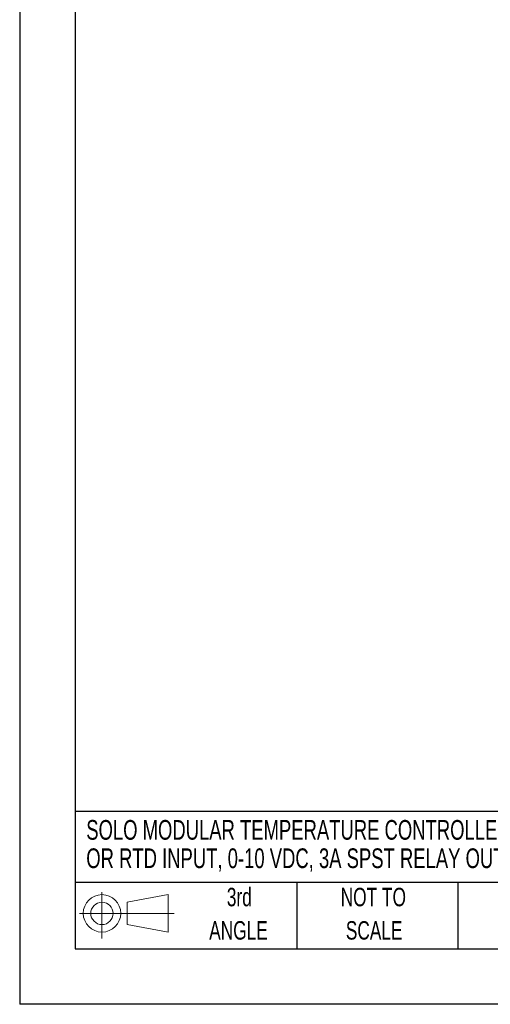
# Model space of a CAD drawing. Header units: millimetres. Extents: x 0 to 559, y 0 to 432.
# Tile 1 of 24: x 0 to 108, y 0 to 226. Entities that reach past the tile are written whole.
import ezdxf

# ---------------------------------------------------------------- set-up
doc = ezdxf.new("R2010")
doc.units = ezdxf.units.MM
doc.header["$LTSCALE"] = 2
doc.linetypes.add('CENTERX2', pattern=[20.32, 12.7, -2.54, 2.54, -2.54])
doc.layers.add('SLD-DEFPOINTS', color=7, linetype='Continuous')
doc.layers.add('TEXT', color=140, linetype='Continuous', lineweight=25)
doc.styles.add('SLDTEXTSTYLE0', font='TXT', dxfattribs={"width": 0.7})

# ---------------------------------------------------------------- blocks, each defined once
blk = doc.blocks.new('Block11')
at = {"color": 7, "linetype": 'Continuous', "lineweight": 18}
for p, q in [((5.18, 10.62), (5.18, 0)), ((10.96, 8.33), (20.35, 10.06)), ((20.35, 10.06), (20.35, 1.46)), ((10.96, 3.19), (10.96, 8.33)), ((0, 5.76), (21.75, 5.76)), ((10.96, 3.19), (20.35, 1.46))]:
    blk.add_line(p, q, dxfattribs=at)
for radius in [4.3, 2.57]:
    blk.add_circle((5.18, 5.76), radius, dxfattribs=at)
blk = doc.blocks.new('Block12')
at = {"layer": 'SLD-DEFPOINTS'}
blk.add_blockref('Block11', (0, 0), dxfattribs=at)
blk = doc.blocks.new('SW_NOTE_0')
at = {"layer": 'TEXT', "color": 0, "linetype": 'CENTERX2', "lineweight": 18, "char_height": 4.516, "attachment_point": 1, "style": 'SLDTEXTSTYLE0'}
for s, insert in [('SOLO MODULAR TEMPERATURE CONTROLLER EXTENSION, CURRENT, VOLTAGE, THERMOCOUPLE', (0, 5.82)), ('OR RTD INPUT, 0-10 VDC, 3A SPST RELAY OUTPUT, 24VDC OPERATING VOLTAGE, RS-485', (0, -0.69))]:
    blk.add_mtext(s, dxfattribs=dict(at, insert=insert))
blk = doc.blocks.new('SW_NOTE_0_4')
at = {"layer": 'TEXT', "color": 0, "linetype": 'CENTERX2', "lineweight": 18, "char_height": 4.233, "attachment_point": 2, "style": 'SLDTEXTSTYLE0'}
for s, insert in [('NOT TO', (10.52, 5.46)), ('SCALE', (10.71, -2.19))]:
    blk.add_mtext(s, dxfattribs=dict(at, insert=insert))
blk = doc.blocks.new('SW_NOTE_0_5')
at = {"layer": 'TEXT', "color": 0, "linetype": 'CENTERX2', "lineweight": 18, "char_height": 4.233, "attachment_point": 2, "style": 'SLDTEXTSTYLE0'}
for s, insert in [('3rd', (4.63, 5.46)), ('ANGLE', (4.44, -2.19))]:
    blk.add_mtext(s, dxfattribs=dict(at, insert=insert))

msp = doc.modelspace()

# ---------------------------------------------------------------- linework, layer by layer
at = {"color": 7, "linetype": 'Continuous'}
for p in [(0.005, 431.805), (558.805, 0.005)]:
    msp.add_line(p, (0.005, 0.005), dxfattribs=at)
at = {"layer": 'TEXT'}
for p, q in [((12.7, 419.1), (12.7, 12.7)), ((546.1, 44.252), (12.7, 44.252)), ((546.1, 27.94), (12.7, 27.94)), ((63.5, 27.94), (63.5, 12.7)), ((100.423, 27.94), (100.423, 12.7)), ((12.7, 12.7), (546.1, 12.7))]:
    msp.add_line(p, q, dxfattribs=at)

# ---------------------------------------------------------------- block references
at = {"layer": 'SLD-DEFPOINTS'}
msp.add_blockref('Block12', (13.676, 15.108), dxfattribs=at)
at = {"layer": 'TEXT', "linetype": 'CENTERX2', "lineweight": 18}
for name, p in [('SW_NOTE_0', (15.252, 36.463)), ('SW_NOTE_0_5', (45.695, 21.271)), ('SW_NOTE_0_4', (70.514, 21.271))]:
    msp.add_blockref(name, p, dxfattribs=at)

doc.saveas('drawing.dxf')
